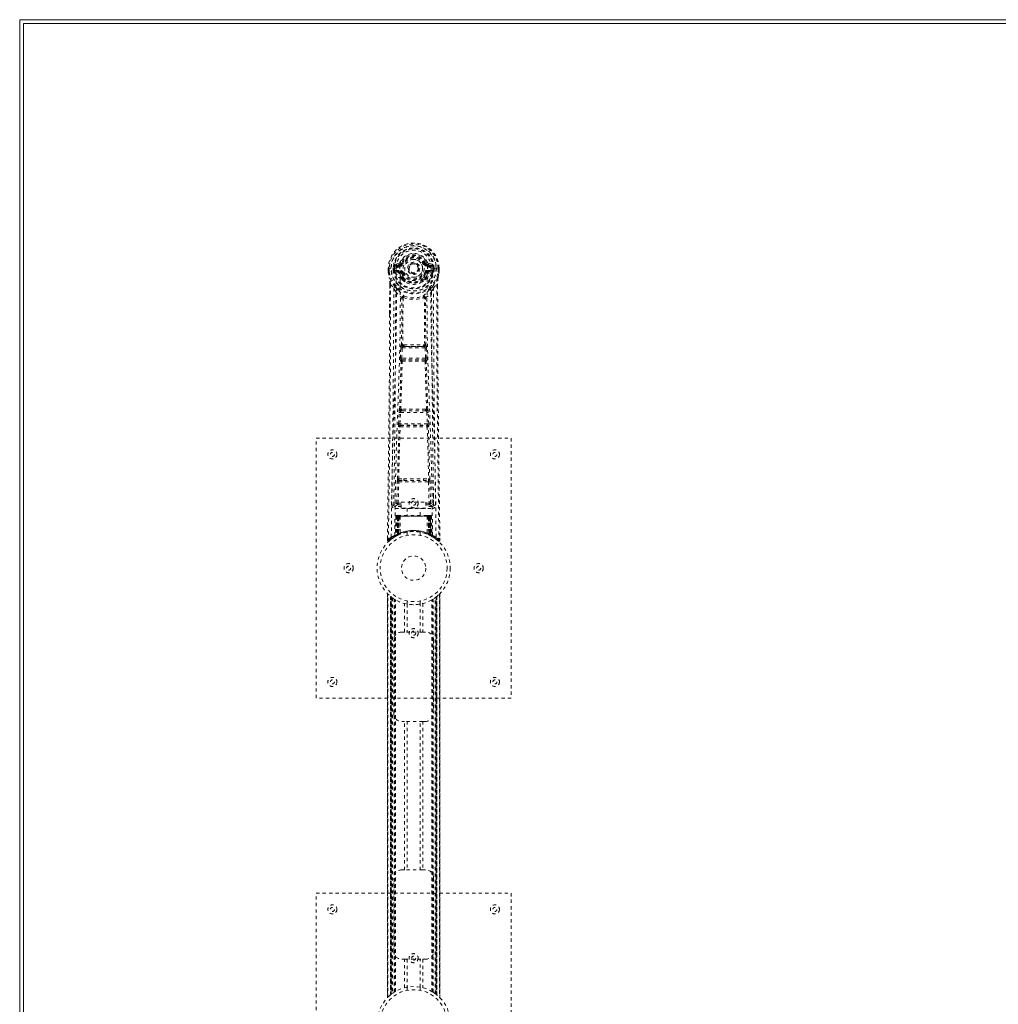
# Model space of a CAD drawing. Header units: inches. Extents: x 31.2 to 102.7, y 31.4 to 79.2.
# Tile 2 of 4: x 31.2 to 61.3, y 48.9 to 79.2. Entities that reach past the tile are written whole.
import ezdxf

# ---------------------------------------------------------------- set-up
doc = ezdxf.new("R2010")
doc.units = ezdxf.units.IN
doc.header["$MEASUREMENT"] = 0
doc.linetypes.add('SLD-Dashed', pattern=[0.075, 0.05, -0.025])
doc.linetypes.add('SLD-Solid', pattern=[0])

msp = doc.modelspace()

# ---------------------------------------------------------------- linework, layer by layer
at = {"color": 7, "linetype": 'SLD-Solid', "lineweight": 15}
for p, q in [((31.192, 31.411), (31.192, 79.161)), ((31.192, 79.161), (102.692, 79.161)), ((31.31, 79.043), (31.31, 31.529)), ((102.574, 79.043), (31.31, 79.043)), ((31.31, 79.043), (102.574, 79.043)), ((31.31, 31.529), (31.31, 79.043))]:
    msp.add_line(p, q, dxfattribs=at)
at = {"color": 7, "linetype": 'SLD-Dashed', "lineweight": 0}
for p, q in [((42.53, 71.52), (42.53, 71.403)), ((42.534, 71.52), (42.53, 71.52)), ((42.532, 71.521), (42.532, 71.403)), ((42.588, 71.519), (42.534, 71.52)), ((42.56, 71.518), (42.56, 71.403)), ((42.611, 71.519), (42.588, 71.519)), ((42.769, 71.519), (42.611, 71.519)), ((42.682, 71.446), (42.682, 71.517)), ((42.717, 71.517), (42.711, 71.517)), ((42.711, 71.517), (42.711, 71.448)), ((42.717, 71.438), (42.717, 71.517)), ((42.853, 71.661), (42.735, 71.637)), ((42.765, 71.601), (42.881, 71.622)), ((42.765, 71.601), (42.765, 71.571)), ((42.881, 71.601), (42.765, 71.601)), ((42.881, 71.571), (42.765, 71.571)), ((42.881, 71.622), (42.881, 71.601)), ((42.881, 71.571), (42.881, 71.601)), ((42.941, 71.665), (42.886, 71.688)), ((42.887, 71.555), (42.887, 71.557)), ((42.941, 71.665), (42.963, 71.656)), ((43.466, 71.518), (43.467, 71.51)), ((43.467, 71.51), (43.466, 71.494)), ((43.657, 71.656), (43.679, 71.665)), ((43.679, 71.665), (43.683, 71.658)), ((43.734, 71.557), (43.733, 71.555)), ((43.739, 71.622), (43.855, 71.601)), ((43.739, 71.622), (43.739, 71.601)), ((43.855, 71.601), (43.739, 71.601)), ((43.739, 71.571), (43.739, 71.601)), ((43.855, 71.571), (43.739, 71.571)), ((43.886, 71.637), (43.767, 71.661)), ((44.009, 71.519), (43.851, 71.519)), ((43.855, 71.571), (43.855, 71.601)), ((43.903, 71.517), (43.909, 71.517)), ((43.904, 71.438), (43.903, 71.517)), ((43.909, 71.448), (43.909, 71.517)), ((43.939, 71.517), (43.939, 71.446)), ((43.939, 71.517), (43.939, 71.517)), ((44.032, 71.519), (44.009, 71.519)), ((44.086, 71.52), (44.032, 71.519)), ((44.06, 71.403), (44.06, 71.518)), ((44.09, 71.52), (44.086, 71.52)), ((44.088, 71.403), (44.088, 71.521)), ((44.09, 71.52), (44.09, 71.403)), ((42.53, 71.403), (42.53, 71.399)), ((42.682, 71.446), (42.711, 71.448)), ((42.682, 71.446), (42.682, 71.446)), ((42.711, 71.447), (42.717, 71.428)), ((42.717, 71.428), (42.717, 71.438)), ((42.723, 71.402), (42.727, 71.397)), ((42.727, 71.397), (42.727, 71.397)), ((42.727, 71.397), (42.727, 71.397)), ((42.737, 71.386), (42.727, 71.397)), ((42.737, 71.386), (42.852, 71.365)), ((42.751, 71.449), (42.751, 71.419)), ((42.751, 71.449), (42.881, 71.449)), ((42.881, 71.394), (42.751, 71.419)), ((42.751, 71.419), (42.881, 71.419)), ((42.881, 71.449), (42.881, 71.419)), ((42.881, 71.394), (42.881, 71.419)), ((42.963, 71.365), (42.936, 71.353)), ((42.942, 71.204), (42.942, 71.222)), ((42.965, 71.228), (42.965, 71.21)), ((43.655, 71.21), (43.655, 71.228)), ((43.684, 71.353), (43.657, 71.365)), ((43.678, 71.204), (43.679, 71.222)), ((43.739, 71.449), (43.739, 71.419)), ((43.739, 71.449), (43.869, 71.449)), ((43.869, 71.419), (43.739, 71.394)), ((43.739, 71.394), (43.739, 71.419)), ((43.739, 71.419), (43.869, 71.419)), ((43.768, 71.365), (43.883, 71.386)), ((43.869, 71.419), (43.869, 71.449)), ((43.893, 71.397), (43.883, 71.386)), ((43.883, 71.386), (43.883, 71.386)), ((43.883, 71.386), (43.883, 71.386)), ((43.893, 71.397), (43.897, 71.402)), ((43.909, 71.447), (43.903, 71.428)), ((43.903, 71.428), (43.904, 71.438)), ((43.939, 71.446), (43.939, 71.446)), ((44.09, 71.399), (44.09, 71.403)), ((42.573, 71.019), (42.57, 70.095)), ((42.574, 70.094), (42.574, 71.018)), ((42.602, 71.017), (42.699, 70.902)), ((42.961, 71.158), (42.949, 71.175)), ((43.671, 71.175), (43.659, 71.158)), ((43.922, 70.902), (44.018, 71.017)), ((44.046, 70.965), (44.046, 71.018)), ((44.047, 71.019), (44.047, 70.965)), ((42.983, 70.6), (42.983, 70.599)), ((43.638, 70.599), (43.638, 70.6)), ((43.011, 69.16), (42.971, 69.159)), ((42.979, 69.106), (43.018, 69.106)), ((43.602, 69.106), (43.018, 69.106)), ((43.602, 69.106), (43.641, 69.106)), ((43.649, 69.159), (43.609, 69.16)), ((42.9, 68.746), (42.916, 69.064)), ((42.944, 68.744), (42.961, 69.061)), ((42.961, 69.061), (43.66, 69.061)), ((43.66, 69.061), (43.676, 68.744)), ((43.72, 68.746), (43.704, 69.064)), ((42.923, 68.652), (42.909, 68.656)), ((43.676, 68.744), (42.944, 68.744)), ((42.968, 68.694), (42.953, 68.699)), ((42.953, 68.699), (43.667, 68.699)), ((43.667, 68.699), (43.652, 68.694)), ((43.697, 68.652), (43.711, 68.656)), ((42.845, 66.728), (42.862, 67.081)), ((42.889, 66.726), (42.907, 67.079)), ((42.907, 67.079), (43.714, 67.079)), ((42.944, 67.175), (42.912, 67.175)), ((42.953, 67.124), (42.922, 67.124)), ((43.667, 67.124), (42.953, 67.124)), ((43.667, 67.124), (43.699, 67.124)), ((43.708, 67.175), (43.676, 67.175)), ((43.714, 67.079), (43.731, 66.726)), ((43.775, 66.728), (43.758, 67.081)), ((43.731, 66.726), (42.889, 66.726)), ((42.904, 66.678), (42.896, 66.681)), ((42.896, 66.681), (43.724, 66.681)), ((43.724, 66.681), (43.716, 66.678)), ((42.851, 66.639), (42.859, 66.635)), ((43.761, 66.635), (43.769, 66.639)), ((40.31, 66.286), (46.31, 66.286)), ((40.31, 58.286), (40.31, 66.286)), ((46.31, 66.286), (46.31, 58.286)), ((42.791, 64.283), (42.807, 64.945)), ((42.836, 64.283), (42.852, 64.944)), ((42.849, 65.029), (43.005, 65.035)), ((42.852, 64.944), (43.769, 64.944)), ((42.86, 64.984), (43.012, 64.987)), ((43.012, 64.987), (43.608, 64.987)), ((43.608, 64.987), (43.761, 64.984)), ((43.615, 65.035), (43.771, 65.029)), ((43.769, 64.944), (43.784, 64.283)), ((43.829, 64.283), (43.813, 64.945)), ((42.697, 64.226), (42.699, 64.218)), ((42.701, 64.516), (42.698, 64.229)), ((42.836, 64.238), (42.836, 64.283)), ((42.836, 64.283), (42.93, 64.283)), ((42.836, 64.238), (42.93, 64.238)), ((42.93, 64.314), (43.68, 64.314)), ((42.93, 64.134), (42.93, 64.314)), ((43.68, 64.314), (43.68, 64.134)), ((43.68, 64.283), (43.784, 64.283)), ((43.68, 64.238), (43.784, 64.238)), ((43.784, 64.238), (43.784, 64.283)), ((43.922, 64.229), (43.919, 64.516)), ((43.921, 64.218), (43.923, 64.226)), ((42.742, 64.181), (42.742, 64.12)), ((42.93, 64.181), (42.742, 64.181)), ((42.742, 64.12), (43.878, 64.12)), ((43.68, 64.134), (42.93, 64.134)), ((43.115, 64.134), (43.115, 63.911)), ((43.505, 63.911), (43.505, 64.134)), ((43.878, 64.181), (43.68, 64.181)), ((43.878, 64.12), (43.878, 64.181)), ((42.764, 63.882), (42.743, 63.277)), ((42.778, 63.882), (42.757, 63.285)), ((42.778, 63.882), (42.764, 63.882)), ((42.796, 63.882), (42.775, 63.296)), ((42.798, 63.886), (42.776, 63.292)), ((42.863, 63.882), (42.796, 63.882)), ((42.803, 63.882), (42.803, 63.325)), ((42.81, 63.882), (42.803, 63.882)), ((42.811, 63.911), (42.804, 63.911)), ((42.817, 63.911), (42.807, 63.911)), ((42.81, 63.882), (43.81, 63.882)), ((42.81, 63.329), (42.81, 63.882)), ((42.816, 63.332), (42.817, 63.882)), ((42.824, 63.911), (42.817, 63.911)), ((42.817, 63.882), (42.823, 63.882)), ((42.823, 63.882), (42.823, 63.335)), ((43.797, 63.882), (42.823, 63.882)), ((42.88, 63.911), (42.826, 63.911)), ((42.835, 63.882), (42.835, 63.34)), ((42.841, 63.882), (42.835, 63.882)), ((42.842, 63.911), (42.836, 63.911)), ((42.841, 63.882), (43.779, 63.882)), ((42.841, 63.343), (42.841, 63.882)), ((42.842, 63.911), (42.88, 63.911)), ((42.844, 63.331), (42.863, 63.882)), ((42.864, 63.882), (42.845, 63.331)), ((42.863, 63.882), (42.864, 63.882)), ((42.894, 63.882), (42.864, 63.882)), ((42.894, 63.882), (42.89, 63.361)), ((42.901, 63.911), (42.894, 63.911)), ((43.726, 63.882), (42.894, 63.882)), ((43.719, 63.911), (42.901, 63.911)), ((43.727, 63.911), (43.719, 63.911)), ((43.726, 63.882), (43.73, 63.361)), ((43.756, 63.882), (43.726, 63.882)), ((43.794, 63.911), (43.74, 63.911)), ((43.74, 63.911), (43.778, 63.911)), ((43.775, 63.331), (43.756, 63.882)), ((43.756, 63.882), (43.757, 63.882)), ((43.757, 63.882), (43.776, 63.331)), ((43.824, 63.882), (43.757, 63.882)), ((43.784, 63.911), (43.778, 63.911)), ((43.785, 63.882), (43.779, 63.882)), ((43.779, 63.882), (43.779, 63.343)), ((43.785, 63.34), (43.785, 63.882)), ((43.803, 63.911), (43.796, 63.911)), ((43.797, 63.335), (43.797, 63.882)), ((43.797, 63.882), (43.803, 63.882)), ((43.813, 63.911), (43.803, 63.911)), ((43.803, 63.882), (43.804, 63.332)), ((43.816, 63.911), (43.809, 63.911)), ((43.817, 63.882), (43.81, 63.882)), ((43.81, 63.882), (43.81, 63.329)), ((43.817, 63.325), (43.817, 63.882)), ((43.844, 63.292), (43.822, 63.886)), ((43.824, 63.882), (43.845, 63.296)), ((43.843, 63.882), (43.863, 63.285)), ((43.856, 63.882), (43.843, 63.882)), ((43.856, 63.882), (43.877, 63.277)), ((42.775, 63.296), (42.844, 63.331)), ((42.803, 63.325), (42.81, 63.329)), ((42.816, 63.299), (42.803, 63.325)), ((42.823, 63.335), (42.816, 63.332)), ((42.829, 63.306), (42.816, 63.332)), ((42.835, 63.309), (42.823, 63.335)), ((42.835, 63.34), (42.841, 63.343)), ((42.847, 63.314), (42.835, 63.34)), ((42.845, 63.331), (42.844, 63.331)), ((42.853, 63.317), (42.847, 63.314)), ((43.11, 63.394), (43.11, 63.297)), ((43.51, 63.297), (43.51, 63.394)), ((43.779, 63.343), (43.767, 63.317)), ((43.773, 63.314), (43.767, 63.317)), ((43.785, 63.34), (43.773, 63.314)), ((43.776, 63.331), (43.775, 63.331)), ((43.776, 63.331), (43.845, 63.296)), ((43.779, 63.343), (43.785, 63.34)), ((43.797, 63.335), (43.785, 63.309)), ((43.804, 63.332), (43.791, 63.306)), ((43.804, 63.332), (43.797, 63.335)), ((43.81, 63.329), (43.797, 63.303)), ((43.817, 63.325), (43.805, 63.299)), ((43.81, 63.329), (43.817, 63.325)), ((42.504, 63.212), (42.503, 63.145)), ((42.503, 63.145), (42.533, 63.144)), ((42.504, 63.212), (42.504, 63.145)), ((42.506, 63.208), (42.505, 63.145)), ((42.553, 63.124), (42.594, 63.157)), ((42.729, 63.252), (42.742, 63.26)), ((42.743, 63.277), (42.757, 63.285)), ((42.76, 63.27), (42.827, 63.305)), ((42.816, 63.299), (42.807, 63.295)), ((42.823, 63.303), (42.816, 63.299)), ((42.82, 63.302), (42.829, 63.306)), ((42.827, 63.305), (42.828, 63.305)), ((42.828, 63.305), (42.835, 63.309)), ((43.792, 63.305), (43.793, 63.305)), ((43.793, 63.305), (43.808, 63.297)), ((43.805, 63.299), (43.797, 63.303)), ((43.831, 63.286), (43.805, 63.299)), ((43.825, 63.288), (43.86, 63.27)), ((43.863, 63.285), (43.877, 63.277)), ((43.872, 63.264), (43.886, 63.257)), ((43.878, 63.26), (43.891, 63.252)), ((44.025, 63.158), (44.068, 63.123)), ((44.087, 63.144), (44.066, 63.122)), ((44.117, 63.145), (44.116, 63.212)), ((42.505, 61.502), (42.505, 49.071)), ((42.505, 49.072), (42.505, 61.5)), ((42.505, 61.5), (42.506, 61.5)), ((42.505, 61.5), (42.505, 49.073)), ((44.115, 49.071), (44.115, 61.501)), ((44.115, 61.5), (44.115, 49.072)), ((44.115, 49.073), (44.115, 61.5)), ((42.517, 49.084), (42.517, 61.488)), ((42.595, 49.155), (42.595, 61.418)), ((42.595, 61.418), (42.595, 49.155)), ((42.6, 61.414), (42.6, 49.159)), ((42.64, 61.383), (42.604, 61.41)), ((42.604, 49.162), (42.604, 61.41)), ((42.604, 61.41), (42.604, 49.162)), ((42.609, 61.406), (42.609, 49.166)), ((42.619, 49.174), (42.619, 61.399)), ((42.62, 49.174), (42.62, 61.398)), ((42.622, 61.396), (42.622, 49.176)), ((42.624, 61.395), (42.624, 49.178)), ((42.654, 61.372), (42.654, 49.2)), ((42.712, 61.333), (42.707, 61.337)), ((42.712, 49.239), (42.712, 61.333)), ((42.737, 49.254), (42.737, 61.318)), ((42.755, 49.265), (42.755, 61.308)), ((43.029, 60.321), (43.029, 61.197)), ((43.11, 61.275), (43.11, 61.179)), ((43.51, 61.179), (43.51, 61.275)), ((43.591, 61.197), (43.591, 60.321)), ((43.865, 49.265), (43.865, 61.308)), ((43.883, 49.254), (43.883, 61.318)), ((43.908, 49.239), (43.908, 61.333)), ((43.974, 49.194), (43.974, 61.378)), ((43.996, 49.178), (43.996, 61.395)), ((43.999, 49.176), (43.999, 61.396)), ((44, 61.398), (44, 49.174)), ((44.005, 61.401), (44.005, 49.171)), ((44.016, 61.41), (44.016, 49.162)), ((44.016, 49.162), (44.016, 61.41)), ((44.019, 49.16), (44.019, 61.413)), ((44.025, 61.418), (44.02, 61.414)), ((44.02, 49.159), (44.02, 61.414)), ((44.025, 61.418), (44.025, 49.155)), ((44.025, 49.155), (44.025, 61.418)), ((44.103, 61.488), (44.103, 49.084)), ((43.113, 61.179), (43.113, 60.321)), ((43.508, 60.321), (43.508, 61.179)), ((42.945, 60.321), (43.029, 60.321)), ((43.591, 60.321), (43.029, 60.321)), ((43.591, 60.321), (43.675, 60.321)), ((42.695, 57.821), (42.695, 60.071)), ((43.925, 60.071), (43.925, 57.821)), ((46.31, 58.286), (40.31, 58.286)), ((43.029, 57.571), (42.945, 57.571)), ((43.029, 53.001), (43.029, 57.571)), ((43.591, 57.571), (43.029, 57.571)), ((43.113, 57.571), (43.113, 53.001)), ((43.508, 53.001), (43.508, 57.571)), ((43.591, 57.571), (43.591, 53.001)), ((43.675, 57.571), (43.591, 57.571)), ((42.695, 50.501), (42.695, 52.751)), ((42.945, 53.001), (43.029, 53.001)), ((43.591, 53.001), (43.029, 53.001)), ((43.591, 53.001), (43.675, 53.001)), ((43.925, 52.751), (43.925, 50.501)), ((40.31, 52.286), (46.31, 52.286)), ((40.31, 44.286), (40.31, 52.286)), ((46.31, 52.286), (46.31, 44.286)), ((43.029, 50.251), (42.945, 50.251)), ((43.029, 49.375), (43.029, 50.251)), ((43.029, 50.251), (43.591, 50.251)), ((43.113, 50.251), (43.113, 49.394)), ((43.508, 49.394), (43.508, 50.251)), ((43.591, 50.251), (43.591, 49.375)), ((43.675, 50.251), (43.591, 50.251)), ((43.11, 49.394), (43.11, 49.297)), ((43.51, 49.297), (43.51, 49.394)), ((42.595, 49.155), (42.6, 49.159)), ((43.908, 49.239), (43.913, 49.236)), ((43.98, 49.19), (44.016, 49.162)), ((44.02, 49.159), (44.025, 49.155)), ((44.115, 49.072), (44.114, 49.073))]:
    msp.add_line(p, q, dxfattribs=at)
at = {"color": 7, "linetype": 'SLD-Dashed', "lineweight": 0, "flags": 128}
for points in [[(42.887, 71.557), (42.893, 71.633), (42.916, 71.708), (42.955, 71.776), (43.008, 71.836), (43.073, 71.885), (43.147, 71.921), (43.227, 71.943), (43.31, 71.95), (43.393, 71.943), (43.473, 71.921), (43.547, 71.885), (43.612, 71.836), (43.665, 71.776), (43.704, 71.708), (43.728, 71.633), (43.734, 71.557)], [(42.53, 71.52), (42.53, 71.52), (42.531, 71.519), (42.534, 71.519), (42.537, 71.519), (42.542, 71.518), (42.548, 71.518), (42.554, 71.518), (42.56, 71.518)], [(42.622, 63.238), (42.63, 64.285), (42.649, 65.33), (42.678, 66.372), (42.714, 67.411), (42.748, 68.445), (42.773, 69.474), (42.782, 70.499), (42.769, 71.519)], [(42.765, 71.571), (42.742, 71.576), (42.722, 71.589)], [(42.731, 63.294), (42.74, 64.339), (42.761, 65.382), (42.793, 66.421), (42.831, 67.457), (42.867, 68.488), (42.893, 69.515), (42.901, 70.537), (42.887, 71.554)], [(42.881, 71.622), (42.918, 71.636), (42.932, 71.649)], [(42.932, 71.649), (42.937, 71.657), (42.941, 71.665)], [(42.991, 71.644), (42.986, 71.646), (42.981, 71.648), (42.976, 71.65), (42.972, 71.652), (42.968, 71.654), (42.966, 71.655), (42.964, 71.655), (42.963, 71.656)], [(43.629, 71.644), (43.634, 71.646), (43.639, 71.648), (43.644, 71.65), (43.648, 71.652), (43.652, 71.654), (43.654, 71.655), (43.656, 71.655), (43.657, 71.656)], [(43.889, 63.294), (43.88, 64.339), (43.859, 65.382), (43.827, 66.422), (43.789, 67.457), (43.753, 68.488), (43.727, 69.515), (43.719, 70.537), (43.733, 71.554)], [(43.998, 63.238), (43.99, 64.285), (43.971, 65.33), (43.942, 66.372), (43.907, 67.411), (43.872, 68.445), (43.847, 69.474), (43.839, 70.499), (43.851, 71.519)], [(43.898, 71.589), (43.878, 71.576), (43.855, 71.571)], [(43.909, 71.517), (43.912, 71.517), (43.919, 71.517), (43.928, 71.517), (43.939, 71.517)], [(44.06, 71.518), (44.066, 71.518), (44.073, 71.518), (44.078, 71.518), (44.083, 71.519), (44.086, 71.519), (44.089, 71.519), (44.09, 71.52), (44.09, 71.52)], [(42.53, 71.403), (42.543, 71.306), (42.559, 71.23)], [(42.53, 71.399), (42.531, 71.399), (42.533, 71.4), (42.536, 71.4), (42.54, 71.401), (42.544, 71.401), (42.549, 71.402), (42.555, 71.403), (42.56, 71.403)], [(42.56, 71.403), (42.554, 71.403), (42.548, 71.403), (42.542, 71.403), (42.537, 71.403), (42.534, 71.403), (42.531, 71.403), (42.53, 71.403), (42.53, 71.403)], [(42.53, 71.399), (42.542, 71.309), (42.561, 71.219)], [(42.559, 71.23), (42.559, 71.224), (42.561, 71.219)], [(42.741, 70.941), (42.64, 71.065), (42.561, 71.219)], [(42.711, 71.447), (42.711, 71.447), (42.711, 71.448)], [(42.717, 71.438), (42.733, 71.446), (42.751, 71.449)], [(42.879, 71.342), (42.866, 71.36), (42.852, 71.365)], [(42.942, 71.222), (42.909, 71.275), (42.879, 71.342)], [(42.936, 71.353), (42.964, 71.29), (42.994, 71.241)], [(42.991, 71.376), (42.986, 71.374), (42.981, 71.372), (42.976, 71.37), (42.972, 71.368), (42.968, 71.367), (42.966, 71.366), (42.964, 71.365), (42.963, 71.365)], [(43.626, 71.241), (43.656, 71.29), (43.684, 71.353)], [(43.629, 71.376), (43.634, 71.374), (43.639, 71.372), (43.644, 71.37), (43.648, 71.368), (43.652, 71.367), (43.654, 71.366), (43.656, 71.365), (43.657, 71.365)], [(43.679, 71.222), (43.711, 71.275), (43.741, 71.342)], [(43.741, 71.342), (43.754, 71.36), (43.768, 71.365)], [(43.869, 71.449), (43.887, 71.446), (43.904, 71.438)], [(43.879, 70.941), (43.98, 71.065), (44.059, 71.219)], [(43.939, 71.446), (43.928, 71.447), (43.919, 71.447), (43.912, 71.447), (43.909, 71.448)], [(43.909, 71.448), (43.909, 71.447), (43.909, 71.447)], [(44.059, 71.219), (44.076, 71.299), (44.09, 71.399)], [(44.059, 71.219), (44.061, 71.224), (44.061, 71.23)], [(44.09, 71.403), (44.09, 71.403), (44.089, 71.403), (44.086, 71.403), (44.083, 71.403), (44.078, 71.403), (44.073, 71.403), (44.066, 71.403), (44.06, 71.403)], [(44.09, 71.399), (44.089, 71.399), (44.087, 71.4), (44.084, 71.4), (44.08, 71.401), (44.076, 71.401), (44.071, 71.402), (44.065, 71.403), (44.06, 71.403)], [(44.09, 71.403), (44.077, 71.306), (44.061, 71.23)], [(42.602, 71.017), (42.601, 69.552), (42.592, 68.08), (42.577, 66.632), (42.575, 66.411), (42.572, 66.182), (42.57, 65.978), (42.567, 65.779), (42.564, 65.564), (42.563, 65.414), (42.561, 65.257), (42.559, 65.101), (42.557, 64.983), (42.555, 64.843), (42.553, 64.681), (42.549, 64.349), (42.546, 64.144), (42.543, 63.89), (42.54, 63.628), (42.536, 63.38), (42.533, 63.144)], [(42.573, 71.019), (42.572, 71.019), (42.573, 71.018), (42.576, 71.018), (42.58, 71.018), (42.585, 71.017), (42.59, 71.017), (42.597, 71.017), (42.602, 71.017)], [(42.699, 70.902), (42.698, 70.382), (42.696, 69.849), (42.694, 69.303), (42.69, 68.788), (42.686, 68.259), (42.681, 67.707), (42.676, 67.217), (42.673, 66.96), (42.669, 66.687), (42.666, 66.399), (42.662, 66.095), (42.658, 65.819), (42.655, 65.578), (42.653, 65.387), (42.65, 65.173), (42.647, 64.931), (42.644, 64.706), (42.641, 64.514), (42.639, 64.354), (42.637, 64.226)], [(42.961, 71.158), (43.035, 71.1), (43.093, 71.07)], [(43.528, 71.07), (43.585, 71.1), (43.659, 71.158)], [(43.983, 64.226), (43.981, 64.362), (43.979, 64.534), (43.976, 64.743), (43.973, 64.989), (43.969, 65.238), (43.967, 65.457), (43.964, 65.611), (43.963, 65.748), (43.961, 65.87), (43.959, 66.025), (43.957, 66.188), (43.955, 66.345), (43.945, 67.158), (43.937, 67.976), (43.928, 68.949), (43.923, 69.938), (43.922, 70.902)], [(44.018, 71.017), (44.024, 71.017), (44.03, 71.017), (44.035, 71.017), (44.04, 71.018), (44.044, 71.018), (44.047, 71.018), (44.048, 71.019), (44.047, 71.019)], [(44.018, 71.017), (44.019, 69.553), (44.028, 68.08), (44.043, 66.632), (44.046, 66.385), (44.049, 66.127), (44.051, 65.912), (44.054, 65.683), (44.057, 65.432), (44.061, 65.161), (44.064, 64.943), (44.067, 64.681), (44.071, 64.357), (44.074, 64.146), (44.077, 63.888), (44.081, 63.626), (44.084, 63.378), (44.087, 63.144)], [(44.047, 70.965), (44.056, 68.395), (44.083, 65.771), (44.117, 63.145)], [(42.758, 70.789), (42.844, 70.688), (42.944, 70.6)], [(42.836, 70.853), (42.845, 70.844), (42.851, 70.838)], [(42.935, 69.153), (42.946, 69.874), (42.947, 70.592)], [(42.993, 70.611), (42.987, 70.619), (42.981, 70.626), (42.973, 70.629), (42.965, 70.629), (42.957, 70.625), (42.951, 70.619), (42.947, 70.61), (42.944, 70.6)], [(42.983, 70.599), (42.981, 69.88), (42.971, 69.159)], [(43.676, 70.6), (43.674, 70.61), (43.669, 70.619), (43.663, 70.625), (43.655, 70.629), (43.647, 70.629), (43.64, 70.626), (43.633, 70.619), (43.628, 70.611)], [(43.649, 69.159), (43.639, 69.88), (43.638, 70.599)], [(43.685, 69.153), (43.675, 69.874), (43.673, 70.592)], [(43.676, 70.6), (43.776, 70.688), (43.862, 70.789)], [(43.769, 70.838), (43.775, 70.844), (43.784, 70.853)], [(42.57, 70.095), (42.565, 68.395), (42.537, 65.771), (42.504, 63.212)], [(42.979, 69.106), (42.978, 69.105), (42.976, 69.104), (42.973, 69.101), (42.968, 69.091), (42.963, 69.078), (42.961, 69.061)], [(43.011, 69.16), (43.31, 69.161), (43.609, 69.16)], [(43.018, 69.106), (43.31, 69.107), (43.602, 69.106)], [(42.916, 69.064), (42.921, 69.063), (42.932, 69.063), (42.946, 69.062), (42.961, 69.061)], [(43.66, 69.061), (43.674, 69.062), (43.688, 69.063), (43.699, 69.063), (43.704, 69.064)], [(42.877, 67.171), (42.902, 67.912), (42.923, 68.652)], [(42.9, 68.746), (42.905, 68.746), (42.915, 68.745), (42.929, 68.745), (42.944, 68.744)], [(42.912, 67.175), (42.937, 67.917), (42.959, 68.658)], [(42.953, 68.699), (42.948, 68.703), (42.945, 68.713), (42.944, 68.719), (42.944, 68.727), (42.944, 68.735), (42.944, 68.744)], [(43.661, 68.658), (43.683, 67.917), (43.708, 67.175)], [(43.676, 68.744), (43.677, 68.735), (43.677, 68.727), (43.676, 68.719), (43.675, 68.713), (43.672, 68.703), (43.667, 68.699)], [(43.676, 68.744), (43.691, 68.745), (43.705, 68.745), (43.715, 68.746), (43.72, 68.746)], [(43.743, 67.171), (43.719, 67.912), (43.697, 68.652)], [(42.862, 67.081), (42.864, 67.113), (42.865, 67.116)], [(42.862, 67.081), (42.867, 67.081), (42.877, 67.08), (42.891, 67.08), (42.907, 67.079)], [(43.714, 67.079), (43.729, 67.08), (43.743, 67.08), (43.753, 67.081), (43.758, 67.081)], [(43.758, 67.081), (43.756, 67.113), (43.755, 67.115)], [(42.845, 66.728), (42.849, 66.728), (42.86, 66.728), (42.874, 66.727), (42.889, 66.726)], [(43.731, 66.726), (43.746, 66.727), (43.76, 66.728), (43.771, 66.728), (43.775, 66.728)], [(42.815, 65.027), (42.835, 65.832), (42.859, 66.635)], [(42.849, 65.029), (42.869, 65.835), (42.894, 66.639)], [(43.726, 66.639), (43.751, 65.835), (43.771, 65.029)], [(43.805, 65.027), (43.785, 65.832), (43.761, 66.635)], [(42.807, 64.945), (42.811, 64.945), (42.822, 64.944), (42.836, 64.944), (42.852, 64.944)], [(43.005, 65.035), (43.31, 65.035), (43.615, 65.035)], [(43.012, 64.987), (43.31, 64.987), (43.608, 64.987)], [(43.769, 64.944), (43.784, 64.944), (43.798, 64.944), (43.809, 64.945), (43.813, 64.945)], [(42.791, 64.283), (42.722, 64.255), (42.697, 64.226)], [(42.742, 64.181), (42.767, 64.209), (42.836, 64.238)], [(42.791, 64.283), (42.796, 64.283), (42.806, 64.283), (42.82, 64.283), (42.836, 64.283)], [(43.784, 64.283), (43.8, 64.283), (43.814, 64.283), (43.824, 64.283), (43.829, 64.283)], [(43.784, 64.238), (43.853, 64.209), (43.878, 64.181)], [(43.923, 64.226), (43.898, 64.255), (43.829, 64.283)], [(42.764, 63.882), (42.767, 63.882), (42.775, 63.882), (42.788, 63.882), (42.803, 63.882)], [(42.817, 63.882), (42.802, 63.882), (42.79, 63.882), (42.781, 63.882), (42.778, 63.882)], [(42.796, 63.882), (42.796, 63.882), (42.798, 63.882), (42.801, 63.882), (42.806, 63.882), (42.812, 63.882), (42.819, 63.882), (42.827, 63.882), (42.835, 63.882)], [(43.785, 63.882), (43.793, 63.882), (43.801, 63.882), (43.808, 63.882), (43.814, 63.882), (43.819, 63.882), (43.822, 63.882), (43.824, 63.882), (43.824, 63.882)], [(43.795, 63.911), (43.795, 63.911), (43.793, 63.911)], [(43.843, 63.882), (43.839, 63.882), (43.83, 63.882), (43.818, 63.882), (43.803, 63.882)], [(43.817, 63.882), (43.832, 63.882), (43.845, 63.882), (43.853, 63.882), (43.856, 63.882)], [(43.824, 63.882), (43.823, 63.889), (43.823, 63.891)], [(42.81, 63.329), (42.815, 63.319), (42.819, 63.311), (42.822, 63.305), (42.823, 63.303)], [(42.841, 63.343), (42.846, 63.333), (42.85, 63.324), (42.852, 63.319), (42.853, 63.317)], [(42.507, 63.145), (42.508, 63.137), (42.512, 63.13), (42.517, 63.123), (42.523, 63.118), (42.53, 63.115), (42.538, 63.115), (42.545, 63.117), (42.551, 63.121)], [(42.554, 63.122), (42.586, 63.151), (42.594, 63.157)], [(42.671, 63.214), (42.719, 63.246), (42.764, 63.272)], [(43.846, 63.288), (43.845, 63.294), (43.845, 63.296)], [(43.861, 63.269), (43.901, 63.246), (43.949, 63.214)], [(43.883, 63.259), (43.877, 63.271), (43.872, 63.284)], [(44.068, 63.125), (44.075, 63.121), (44.083, 63.118), (44.092, 63.118), (44.1, 63.119), (44.106, 63.123), (44.112, 63.128), (44.115, 63.135), (44.116, 63.142)], [(44.117, 63.145), (44.116, 63.145), (44.114, 63.145), (44.108, 63.144), (44.098, 63.145), (44.092, 63.145), (44.087, 63.144)], [(44.021, 61.414), (44.014, 61.409), (44.005, 61.401)], [(43.116, 61.178), (43.114, 61.178), (43.113, 61.179)], [(43.508, 61.179), (43.509, 61.179), (43.491, 61.176), (43.453, 61.17), (43.399, 61.165), (43.334, 61.161), (43.31, 61.161)], [(43.508, 61.179), (43.497, 61.177), (43.471, 61.173)], [(43.113, 49.394), (43.123, 49.396), (43.132, 49.397)], [(43.504, 49.394), (43.506, 49.394), (43.508, 49.394)], [(44.005, 49.171), (44.015, 49.162), (44.021, 49.158)]]:
    msp.add_lwpolyline(points, dxfattribs=at)
at = {"color": 7, "linetype": 'SLD-Dashed', "lineweight": 0}
for centre, radius in [((43.31, 71.51), 0.7), ((43.31, 71.51), 0.69), ((43.31, 71.51), 0.623), ((43.31, 71.51), 0.32), ((43.31, 71.51), 0.275), ((43.31, 71.51), 0.188), ((43.31, 71.51), 0.157), ((43.31, 71.51), 0.142), ((43.31, 71.51), 0.139), ((43.31, 71.51), 0.138), ((40.81, 65.786), 0.141), ((40.81, 65.786), 0.0625), ((45.81, 65.786), 0.141), ((45.81, 65.786), 0.0625), ((43.31, 64.286), 0.14), ((43.31, 64.286), 0.0625), ((43.31, 62.286), 1.125), ((43.31, 62.286), 1.03), ((41.31, 62.286), 0.141), ((43.31, 62.286), 0.375), ((45.31, 62.286), 0.141), ((41.31, 62.286), 0.0625), ((45.31, 62.286), 0.0625), ((43.31, 60.286), 0.14), ((43.31, 60.286), 0.0625), ((40.81, 58.786), 0.14), ((40.81, 58.786), 0.0625), ((45.81, 58.786), 0.14), ((45.81, 58.786), 0.0625), ((40.81, 51.786), 0.141), ((40.81, 51.786), 0.0625), ((45.81, 51.786), 0.141), ((45.81, 51.786), 0.0625), ((43.31, 50.286), 0.14), ((43.31, 50.286), 0.0625), ((43.31, 48.286), 1.125), ((43.31, 48.286), 1.03)]:
    msp.add_circle(centre, radius, dxfattribs=at)
for centre, radius, start, end in [((43.31, 71.51), 0.78, 0.7166, 179.2834), ((43.31, 71.51), 0.78, 0, 179.3038), ((43.31, 71.51), 0.75, 0.5685, 179.4315), ((43.31, 71.51), 0.629, 0.6528, 179.3472), ((43.31, 71.51), 0.599, 0.6527, 179.3473), ((43.31, 71.525), 0.541, 359.35, 180.65), ((43.31, 71.51), 0.459, 22.774, 157.226), ((43.31, 71.51), 0.4, 22.774, 157.226), ((43.31, 71.51), 0.376, 22.774, 157.226), ((43.31, 71.51), 0.346, 22.7741, 157.2259), ((42.708, 72.566), 1.049, 268.537, 270.1563), ((43.31, 71.51), 0.593, 172.3909, 179.3289), ((42.926, 71.561), 0.206, 158.3414, 172.337), ((42.764, 71.631), 0.0299, 167.8898, 271.9561), ((42.888, 71.333), 0.221, 90.3101, 122.5177), ((42.882, 71.652), 0.0301, 162.3466, 268.5774), ((42.845, 71.705), 0.0454, 281.251, 337.5744), ((42.881, 71.69), 0.089, 270, 337.226), ((42.881, 71.69), 0.119, 269.9994, 337.2262), ((43.31, 71.51), 0.275, 89.9999, 270.0001), ((43.31, 71.51), 0.275, 270, 90), ((43.739, 71.69), 0.119, 202.7738, 270.0006), ((43.739, 71.69), 0.089, 202.774, 270), ((44.278, 70.315), 1.477, 111.6233, 113.9253), ((43.745, 71.693), 0.0715, 209.6357, 265.2038), ((43.728, 71.322), 0.233, 58.0395, 88.592), ((43.776, 71.705), 0.0454, 202.4801, 258.6905), ((43.738, 71.652), 0.0301, 271.4239, 17.6521), ((43.856, 71.631), 0.0299, 268.048, 12.1061), ((43.694, 71.561), 0.206, 7.6598, 21.6566), ((43.31, 71.51), 0.593, 0.6711, 7.6091), ((42.56, 71.403), 0.03, 180.0028, 185.051), ((43.31, 71.51), 0.787, 188.0937, 351.9063), ((41.386, 71.048), 1.187, 358.5709, 8.791), ((43.31, 71.51), 0.758, 188.0936, 351.9064), ((39.089, 70.401), 3.567, 9.9432, 13.2531), ((43.31, 71.51), 0.632, 185.8273, 354.1727), ((43.31, 71.51), 0.602, 186.0327, 353.9673), ((42.803, 71.435), 0.0863, 184.5607, 202.7038), ((42.751, 71.389), 0.0306, 89.0684, 154.5781), ((43.18, 71.606), 0.499, 204.8894, 243.9925), ((43.118, 71.608), 0.44, 210.2256, 246.4281), ((42.882, 71.364), 0.0299, 91.1009, 178.7777), ((42.91, 71.337), 0.031, 31.5675, 169.9061), ((42.881, 71.33), 0.119, 22.7738, 90.0006), ((42.881, 71.33), 0.089, 22.774, 90), ((42.876, 71.33), 0.0649, 21.3208, 85.0774), ((42.972, 71.219), 0.0305, 44.5476, 174.2874), ((42.964, 71.182), 0.0459, 88.3011, 118.8707), ((42.964, 71.164), 0.046, 88.2993, 118.7998), ((42.987, 71.2), 0.0449, 175.0876, 213.9444), ((43.31, 71.51), 0.376, 202.774, 337.226), ((42.992, 71.206), 0.0347, 87.2648, 140.6081), ((43.31, 71.522), 0.453, 220.451, 319.549), ((42.998, 71.211), 0.033, 181.8835, 228.3853), ((43.31, 71.51), 0.346, 202.7741, 337.2259), ((43.31, 71.503), 0.411, 219.7062, 320.2938), ((43.31, 71.51), 0.156, 245.2931, 290.0155), ((43.648, 71.219), 0.0305, 5.7183, 135.4482), ((43.628, 71.206), 0.0347, 39.391, 92.7361), ((43.739, 71.33), 0.119, 89.9994, 157.2262), ((43.622, 71.211), 0.033, 311.6239, 358.1073), ((43.656, 71.182), 0.0459, 61.1315, 91.6994), ((43.656, 71.164), 0.0459, 61.1856, 91.7153), ((43.739, 71.33), 0.089, 90, 157.226), ((43.446, 71.601), 0.492, 295.7076, 335.4804), ((43.634, 71.2), 0.0448, 326.2283, 4.9329), ((43.502, 71.608), 0.441, 293.5931, 329.7441), ((43.744, 71.33), 0.0649, 94.9251, 158.6791), ((43.71, 71.337), 0.031, 10.1753, 148.3511), ((43.738, 71.364), 0.0299, 1.1716, 88.9499), ((43.869, 71.389), 0.0306, 25.4314, 90.9265), ((43.788, 71.442), 0.116, 339.6356, 353.1095), ((47.534, 70.401), 3.57, 166.7482, 170.0556), ((45.234, 71.048), 1.188, 171.2127, 181.4268), ((43.031, 70.584), 0.46, 129.1686, 136.341), ((37.972, 68.354), 5.369, 26.9694, 28.3313), ((44.291, 72.519), 2.212, 225.5081, 228.8686), ((43, 71.154), 0.0396, 127.1228, 174.8234), ((43.31, 71.55), 0.494, 227.4886, 312.5114), ((43.31, 71.49), 0.473, 242.6143, 297.3857), ((43.62, 71.154), 0.0396, 5.1663, 52.8895), ((42.329, 72.519), 2.212, 311.1314, 314.4919), ((48.649, 68.353), 5.371, 151.6688, 153.0304), ((43.588, 70.584), 0.46, 43.6597, 50.8272), ((-456.754, 72.107), 499.514, 359.09606, 359.84884), ((42.819, 70.786), 0.0608, 58.0035, 177.4261), ((43.582, 71.35), 0.893, 214.9885, 231.1478), ((43.005, 70.596), 0.0608, 73.7745, 175.9548), ((42.933, 70.593), 0.0133, 356.7535, 33.9792), ((42.979, 70.529), 0.0708, 87.2818, 117.2831), ((42.995, 70.598), 0.0128, 102.3438, 173.3683), ((43.064, 70.594), 0.0738, 124.976, 166.7608), ((43.31, 71.523), 0.966, 250.819, 289.1817), ((43.31, 71.448), 0.844, 250.0605, 289.9395), ((43.038, 71.35), 0.893, 308.8525, 325.0112), ((43.615, 70.596), 0.0608, 4.0446, 106.2245), ((43.556, 70.594), 0.0738, 13.2371, 55.0204), ((43.625, 70.598), 0.0128, 6.6303, 77.6709), ((43.641, 70.529), 0.0709, 62.7169, 92.7146), ((43.687, 70.593), 0.0133, 146.0812, 183.2992), ((43.802, 70.786), 0.0608, 2.5714, 122.0035), ((543.386, 72.107), 499.525, 180.15119, 180.90395), ((43.097, 69.072), 0.181, 153.5384, 182.7711), ((42.965, 69.086), 0.0735, 85.5146, 114.1469), ((42.981, 69.152), 0.0457, 178.2725, 268.1465), ((43.074, 69.148), 0.104, 173.857, 204.0356), ((43.11, 69.146), 0.101, 172.2352, 203.476), ((43.51, 69.146), 0.101, 336.5274, 7.7663), ((43.546, 69.148), 0.104, 335.9745, 6.1329), ((43.639, 69.152), 0.0457, 271.8534, 1.7306), ((43.602, 69.063), 0.0575, 357.8267, 47.5839), ((43.655, 69.086), 0.073, 65.7482, 94.594), ((43.523, 69.072), 0.181, 357.2159, 26.4684), ((43.06, 68.717), 0.163, 169.7767, 201.8759), ((42.954, 68.654), 0.0451, 90.8633, 176.7685), ((42.968, 68.649), 0.0451, 90.8964, 176.6081), ((42.953, 68.583), 0.0749, 85.0949, 112.9482), ((43.016, 68.664), 0.0574, 147.5053, 185.9268), ((43.31, 106.03), 37.374, 269.4617, 270.5382), ((43.31, 101.278), 32.585, 269.3979, 270.6021), ((43.652, 68.649), 0.0451, 3.3895, 89.106), ((43.604, 68.663), 0.0578, 354.2224, 32.3524), ((43.668, 68.583), 0.075, 67.0695, 94.8944), ((43.666, 68.654), 0.0451, 3.2253, 89.143), ((43.56, 68.717), 0.163, 338.1242, 10.2233), ((43.001, 67.114), 0.136, 155.3346, 179.2502), ((42.904, 67.091), 0.0843, 84.8717, 108.7961), ((42.922, 67.169), 0.0448, 177.9354, 222.9039), ((42.921, 67.166), 0.0424, 220.4326, 270.4308), ((42.974, 67.081), 0.068, 141.1053, 181.633), ((42.998, 67.165), 0.0869, 173.4604, 208.3392), ((43.025, 67.163), 0.0814, 171.2414, 208.695), ((43.31, 34.396), 32.782, 89.3605, 90.6395), ((43.31, 33.77), 33.356, 89.387, 90.613), ((43.595, 67.163), 0.0814, 331.3065, 8.7576), ((43.622, 67.165), 0.0868, 331.6312, 6.5701), ((43.698, 67.169), 0.0456, 271.2551, 1.8248), ((43.646, 67.081), 0.068, 358.3634, 38.9028), ((43.716, 67.091), 0.0837, 71.1192, 95.2104), ((43.62, 67.114), 0.136, 0.7184, 24.7068), ((43.051, 66.698), 0.209, 171.5832, 196.4967), ((42.896, 66.636), 0.0451, 90.5929, 177.0799), ((42.904, 66.633), 0.0451, 90.6189, 177.0149), ((42.944, 66.711), 0.0563, 164.2658, 211.7614), ((42.948, 66.645), 0.0546, 143.5255, 186.9855), ((43.31, 99.497), 32.821, 269.291, 270.709), ((43.716, 66.633), 0.0451, 2.9874, 89.3788), ((43.672, 66.645), 0.055, 353.1668, 36.3286), ((43.676, 66.711), 0.0564, 328.2496, 15.729), ((43.724, 66.636), 0.0451, 2.9184, 89.4058), ((43.569, 66.698), 0.209, 343.5057, 8.4144), ((42.886, 66.548), 0.0908, 85.1432, 107.0296), ((43.31, 103.282), 36.646, 269.3489, 270.6511), ((43.734, 66.548), 0.091, 73.0017, 94.8385), ((43.208, 64.944), 0.401, 168.1481, 179.9208), ((42.841, 64.89), 0.139, 86.8596, 100.6167), ((42.861, 65.03), 0.0456, 184.1779, 268.2437), ((42.959, 65.032), 0.111, 181.7785, 205.6674), ((42.957, 64.944), 0.105, 157.5287, 180.3646), ((43.093, 65.023), 0.0889, 172.3717, 204.389), ((43.527, 65.023), 0.0889, 335.6063, 7.633), ((43.662, 65.032), 0.109, 334.2037, 358.3505), ((43.759, 65.03), 0.0456, 271.7555, 355.8229), ((43.663, 64.944), 0.105, 359.631, 22.4756), ((43.779, 64.888), 0.141, 79.4677, 93.056), ((43.412, 64.944), 0.402, 0.0798, 11.8348), ((42.673, 65.819), 1.593, 268.7128, 270.8703), ((42.742, 64.225), 0.105, 179.2645, 269.994), ((42.836, 64.283), 0.0451, 179.0366, 269.5688), ((43.784, 64.283), 0.0451, 270.4306, 0.9009), ((43.878, 64.225), 0.105, 270.0039, 0.7375), ((43.947, 65.824), 1.598, 269.133, 271.2839), ((42.741, 64.223), 0.0423, 186.5642, 271.9655), ((43.879, 64.223), 0.0423, 268.0384, 353.4279), ((42.794, 63.881), 0.03, 90.0032, 178.0075), ((42.825, 63.838), 0.0742, 106.7419, 144.05), ((42.807, 63.881), 0.03, 90.0271, 178.0328), ((42.822, 63.746), 0.164, 91.7098, 100.6199), ((42.826, 63.881), 0.03, 90.0557, 178.0761), ((42.831, 63.876), 0.0356, 82.063, 170.2972), ((43.223, 63.889), 0.412, 176.9651, 180.9918), ((43.41, 63.888), 0.593, 177.984, 180.5921), ((43.249, 63.889), 0.426, 177.0575, 180.9551), ((43.28, 63.889), 0.444, 177.1813, 180.9149), ((43.287, 63.889), 0.446, 177.1812, 180.9058), ((42.893, 63.881), 0.0299, 90.1876, 178.2054), ((42.894, 63.881), 0.0299, 90.1876, 178.2009), ((42.93, 63.888), 0.0369, 141.8693, 189.6521), ((43.691, 63.889), 0.0354, 349.2855, 39.1931), ((43.726, 63.881), 0.0299, 1.7946, 89.8169), ((43.727, 63.881), 0.0299, 1.7946, 89.8124), ((43.334, 63.889), 0.445, 359.0838, 2.8107), ((43.342, 63.889), 0.443, 359.0775, 2.8263), ((43.794, 63.881), 0.03, 1.9311, 89.9416), ((43.372, 63.889), 0.425, 359.0403, 2.9471), ((43.224, 63.888), 0.58, 359.3773, 2.0466), ((43.798, 63.743), 0.166, 79.6001, 88.3395), ((43.397, 63.889), 0.413, 359.0174, 3.0349), ((43.813, 63.881), 0.03, 1.9646, 89.9754), ((43.795, 63.838), 0.0742, 35.95, 73.2581), ((43.826, 63.881), 0.03, 1.9925, 89.9968), ((43.31, 62.286), 1.158, 47.8706, 132.1289), ((43.31, 62.254), 1.19, 60.8884, 119.1116), ((43.292, 62.662), 0.824, 126.3728, 131.7308), ((43.31, 62.286), 1.128, 60.4891, 119.511), ((43.285, 62.675), 0.807, 125.4833, 130.8762), ((43.297, 62.664), 0.819, 124.3592, 129.5726), ((43.31, 62.287), 1.155, 64.3785, 115.6215), ((43.31, 62.287), 1.155, 65.0796, 114.9204), ((42.814, 63.332), 0.0297, 295.4819, 358.5229), ((42.815, 63.332), 0.0297, 295.436, 358.5163), ((43.31, 62.287), 1.155, 66.0604, 113.9396), ((43.265, 62.736), 0.729, 121.0003, 125.2191), ((43.31, 62.323), 1.12, 67.9469, 112.0531), ((42.86, 63.343), 0.0345, 344.8477, 31.0261), ((43.76, 63.343), 0.0345, 148.9736, 195.1523), ((43.356, 62.737), 0.728, 54.7792, 59.0013), ((43.805, 63.332), 0.0297, 181.4855, 244.5694), ((43.806, 63.332), 0.0297, 181.4744, 244.5207), ((43.33, 62.674), 0.807, 50.3874, 55.6808), ((43.331, 62.669), 0.814, 49.149, 54.4937), ((43.329, 62.662), 0.823, 48.2685, 53.6302), ((43.31, 62.244), 1.209, 124.6699, 131.8384), ((42.533, 63.144), 0.03, 179.2834, 312.1349), ((42.604, 63.188), 0.0828, 211.812, 232.643), ((43.305, 62.292), 1.12, 124.6276, 132.0876), ((43.297, 62.048), 1.369, 114.4294, 119.5516), ((42.652, 63.239), 0.03, 180.1684, 304.07), ((43.31, 62.287), 1.127, 119.5097, 124.6505), ((42.713, 63.278), 0.03, 301.0509, 358.0078), ((42.772, 63.306), 0.0429, 196.9753, 245.836), ((42.727, 63.286), 0.0299, 300.2767, 358.0885), ((43.294, 62.314), 1.095, 118.6301, 120.2675), ((42.76, 63.428), 0.138, 269.4175, 293.4589), ((43.306, 62.294), 1.119, 114.2456, 119.2149), ((42.745, 63.296), 0.0299, 299.2234, 358.2017), ((42.747, 63.295), 0.0273, 297.6496, 2.3015), ((43.311, 62.287), 1.126, 60.8018, 65.7377), ((43.311, 62.289), 1.125, 59.7329, 64.7322), ((43.3, 62.265), 1.153, 59.961, 64.0337), ((43.875, 63.296), 0.0299, 181.8056, 240.7693), ((43.875, 63.296), 0.03, 196.8847, 241.2782), ((43.893, 63.286), 0.0299, 181.8969, 239.7299), ((43.848, 63.306), 0.0429, 294.1643, 343.03), ((43.309, 62.285), 1.129, 55.3546, 60.486), ((43.927, 63.314), 0.0714, 211.6412, 238.9231), ((43.907, 63.278), 0.03, 181.9774, 238.9558), ((43.32, 62.302), 1.109, 58.9487, 59.8462), ((43.322, 62.047), 1.37, 60.4508, 65.5696), ((43.968, 63.239), 0.03, 235.9367, 359.825), ((43.312, 62.289), 1.124, 47.9096, 55.3611), ((43.308, 62.241), 1.213, 48.1749, 55.3209), ((44.087, 63.144), 0.03, 227.8636, 0.72), ((43.199, 62.176), 0.968, 224.2372, 225.2506), ((43.332, 62.261), 1.092, 307.6151, 315.7631), ((43.275, 62.241), 1.068, 231.0729, 232.4386), ((43.31, 62.286), 1.125, 232.2637, 239.383), ((43.309, 62.285), 1.124, 237.8627, 240.4254), ((43.311, 62.285), 1.124, 299.5744, 302.1375), ((42.945, 60.071), 0.25, 90, 180), ((43.675, 60.071), 0.25, 0, 90), ((42.945, 57.821), 0.25, 180, 270), ((43.675, 57.821), 0.25, 270, 0), ((42.945, 52.751), 0.25, 90, 180), ((43.675, 52.751), 0.25, 0, 90), ((42.945, 50.501), 0.25, 180, 270), ((43.675, 50.501), 0.25, 270, 0), ((43.288, 48.311), 1.092, 127.614, 135.7629), ((43.311, 48.285), 1.126, 127.9243, 129.4636), ((43.299, 48.3), 1.107, 127.5853, 128.9021), ((43.309, 48.288), 1.123, 119.574, 122.1379), ((43.312, 48.29), 1.121, 57.8593, 60.4289), ((43.31, 48.286), 1.125, 52.2652, 59.3823), ((43.29, 48.261), 1.158, 51.1297, 52.3894), ((43.21, 48.187), 1.266, 44.3572, 45.132)]:
    msp.add_arc(centre, radius, start, end, dxfattribs=at)

doc.saveas('drawing.dxf')
